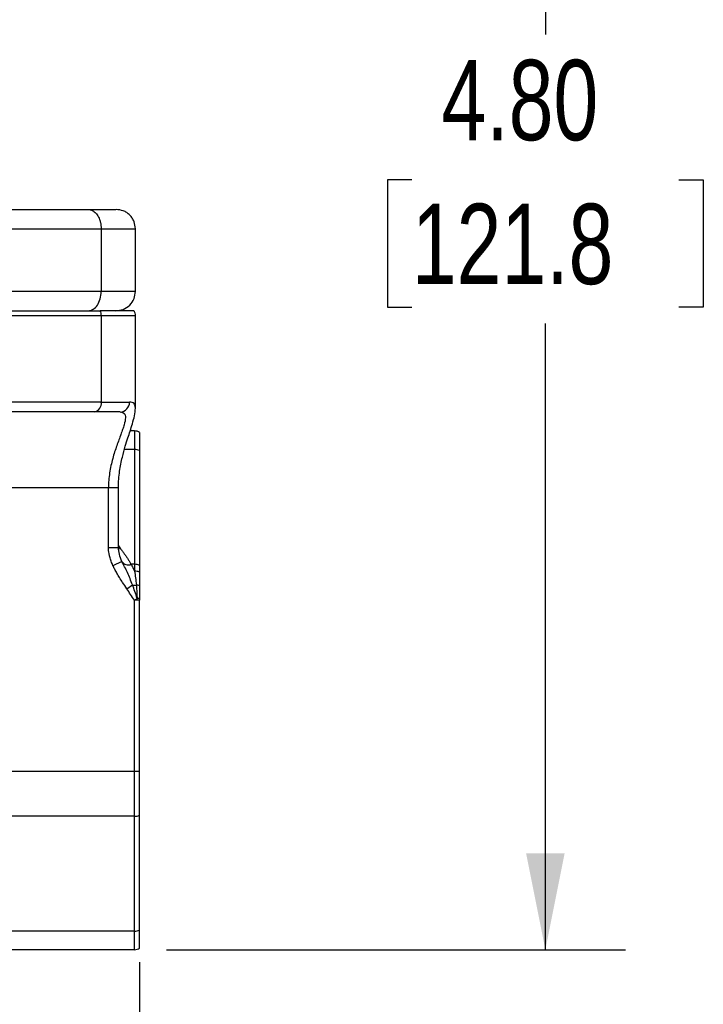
# Model space of a CAD drawing. Header units: inches. Extents: x 0 to 22, y 0 to 17.
# Tile 3 of 13: x 6.2 to 8.3, y 6.1 to 9.2. Entities that reach past the tile are written whole.
import ezdxf

# ---------------------------------------------------------------- set-up
doc = ezdxf.new("R2010")
doc.units = ezdxf.units.IN
doc.header["$LTSCALE"] = 2
doc.header["$MEASUREMENT"] = 0
doc.linetypes.add('SLD-Solid', pattern=[0])
doc.layers.add('DIMENSIONS', color=140, linetype='SLD-Solid', lineweight=25)
doc.styles.add('SLDTEXTSTYLE0', font='TXT', dxfattribs={"width": 0.75})
doc.dimstyles.new('SLDDIMSTYLE0', dxfattribs={"dimtxt": 0.25, "dimasz": 0.3, "dimexe": 0, "dimexo": 0.0625, "dimgap": 0.0625, "dimtad": 0, "dimtih": 1, "dimtoh": 1, "dimrnd": 1e-09, "dimzin": 4, "dimdsep": 46, "dimtxsty": 'SLDTEXTSTYLE0', "dimsah": 1, "dimcen": 0.09, "dimadec": 0, "dimazin": 1, "dimtfac": 1, "dimtofl": 0, "dimtmove": 0, "dimatfit": 3, "dimfxl": 0, "dimfrac": 2, "dimtolj": 1, "dimtzin": 12, "dimarcsym": 0})
doc.dimstyles.new('SLDDIMSTYLE2', dxfattribs={"dimtxt": 0.25, "dimasz": 0.3, "dimexe": 0, "dimexo": 0.0625, "dimgap": 0.0625, "dimtad": 0, "dimtih": 1, "dimtoh": 1, "dimrnd": 1e-09, "dimzin": 12, "dimdsep": 46, "dimtxsty": 'SLDTEXTSTYLE0', "dimsah": 1, "dimcen": 0.09, "dimadec": 0, "dimazin": 3, "dimtfac": 1, "dimtofl": 0, "dimtmove": 0, "dimatfit": 3, "dimfxl": 0, "dimfrac": 2, "dimtolj": 1, "dimtzin": 12, "dimarcsym": 0})

# ---------------------------------------------------------------- blocks, each defined once
blk = doc.blocks.new('_D')
at = {"layer": 'DIMENSIONS'}
for p, q in [((4.9659, 11.0656), (8.0642, 11.0656)), ((7.8142, 11.0656), (7.8142, 9.1177)), ((7.3985, 8.6662), (7.3224, 8.6662)), ((7.3224, 8.6662), (7.3224, 8.2693)), ((8.2298, 8.6662), (8.306, 8.6662)), ((8.306, 8.6662), (8.306, 8.2693)), ((7.3224, 8.2693), (7.3985, 8.2693)), ((8.306, 8.2693), (8.2298, 8.2693)), ((7.8142, 6.2706), (7.8142, 8.2185)), ((6.635, 6.2706), (8.0642, 6.2706))]:
    blk.add_line(p, q, dxfattribs=at)
for points in [[(7.8142, 11.0656), (7.7542, 10.7656), (7.8742, 10.7656)], [(7.8142, 6.2706), (7.8742, 6.5706), (7.7542, 6.5706)]]:
    blk.add_solid(points, dxfattribs=at)
at = {"layer": 'DIMENSIONS', "char_height": 0.25, "attachment_point": 1, "style": 'SLDTEXTSTYLE0'}
for s, insert in [('4.80', (7.4909, 9.0392)), ('121.8', (7.3985, 8.5916))]:
    blk.add_mtext(s, dxfattribs=dict(at, insert=insert))
blk = doc.blocks.new('_D_2')
at = {"layer": 'DIMENSIONS'}
for p, q in [((2.929, 6.2314), (2.929, 5.2331)), ((6.551, 6.2314), (6.551, 5.2331)), ((2.929, 5.4831), (4.1213, 5.4831)), ((4.4167, 5.4812), (4.3406, 5.4812)), ((4.3406, 5.4812), (4.3406, 5.0843)), ((5.0633, 5.4812), (5.1394, 5.4812)), ((5.1394, 5.4812), (5.1394, 5.0843)), ((6.551, 5.4831), (5.3587, 5.4831)), ((4.3406, 5.0843), (4.4167, 5.0843)), ((5.1394, 5.0843), (5.0633, 5.0843))]:
    blk.add_line(p, q, dxfattribs=at)
for points in [[(2.929, 5.4831), (3.229, 5.4231), (3.229, 5.5431)], [(6.551, 5.4831), (6.251, 5.5431), (6.251, 5.4231)]]:
    blk.add_solid(points, dxfattribs=at)
at = {"layer": 'DIMENSIONS', "char_height": 0.25, "attachment_point": 1, "style": 'SLDTEXTSTYLE0'}
for s, insert in [('3.62', (4.4167, 5.8542)), ('92.0', (4.4167, 5.4066))]:
    blk.add_mtext(s, dxfattribs=dict(at, insert=insert))

msp = doc.modelspace()

# ---------------------------------------------------------------- linework, layer by layer
for p, q in [((6.0123, 8.5736), (6.391, 8.5736)), ((6.0528, 8.5136), (6.4314, 8.5136)), ((6.4314, 8.5136), (6.4314, 8.3186)), ((6.5381, 8.3186), (6.5381, 8.5136)), ((6.4314, 8.3186), (6.0528, 8.3186)), ((6.0511, 8.2586), (6.4287, 8.2586)), ((6.4317, 8.2426), (6.0541, 8.2426)), ((6.5336, 8.2586), (6.4287, 8.2586)), ((6.4317, 8.2426), (6.4317, 7.9746)), ((6.5381, 8.2426), (6.4317, 8.2426)), ((6.5381, 7.9559), (6.5381, 8.2426)), ((6.4317, 7.9746), (6.0541, 7.9746)), ((6.4317, 7.9746), (6.5196, 7.9746)), ((6.4108, 7.9436), (6.0331, 7.9436)), ((6.4957, 7.9441), (6.5034, 7.9392)), ((6.535, 7.8846), (6.5216, 7.8846)), ((6.535, 7.8846), (6.535, 7.8269)), ((6.551, 7.8802), (6.551, 7.8238)), ((6.535, 7.8269), (6.5038, 7.8269)), ((6.535, 7.8269), (6.535, 7.4696)), ((6.551, 7.8238), (6.551, 7.4664)), ((6.4542, 7.7076), (5.739, 7.7076)), ((6.4542, 7.5221), (6.4542, 7.7076)), ((6.4852, 7.7076), (6.4542, 7.7076)), ((6.4852, 7.5221), (6.4852, 7.7076)), ((6.4542, 7.5221), (6.4852, 7.5221)), ((6.4852, 7.5275), (6.4916, 7.5183)), ((6.4916, 7.5183), (6.4858, 7.5165)), ((6.496, 7.4783), (6.4682, 7.4652)), ((6.4962, 7.4784), (6.4929, 7.487)), ((6.5016, 7.4676), (6.496, 7.4783)), ((6.535, 7.4696), (6.5242, 7.4696)), ((6.535, 7.4696), (6.535, 7.4484)), ((6.551, 7.4664), (6.551, 7.4458)), ((6.5111, 7.3936), (6.529, 7.4055)), ((6.535, 7.358), (6.5434, 7.3635)), ((6.551, 7.358), (6.535, 7.358)), ((6.535, 6.8249), (6.535, 7.358)), ((6.551, 6.8249), (6.551, 7.358)), ((6.535, 6.8249), (5.739, 6.8249)), ((6.551, 6.8249), (6.535, 6.8249)), ((6.535, 6.6856), (6.535, 6.8249)), ((6.551, 6.6888), (6.551, 6.8249)), ((6.535, 6.6856), (5.739, 6.6856)), ((6.535, 6.3283), (6.535, 6.6856)), ((6.551, 6.3314), (6.551, 6.6888)), ((6.535, 6.3283), (5.739, 6.3283)), ((6.535, 6.2706), (6.535, 6.3283)), ((6.551, 6.275), (6.551, 6.3314)), ((6.535, 6.2706), (5.739, 6.2706))]:
    msp.add_line(p, q)
for centre, radius, start, end in [((6.3889, 8.2429), 0.0428, 359.6603, 21.5893), ((6.5071, 8.2426), 0.031, 0, 31.073), ((6.4046, 7.9704), 0.0275, 283.1493, 8.83), ((6.4894, 7.9737), 0.0302, 271.7162, 1.6191), ((6.535, 7.8536), 0.031, 58.927, 90), ((6.5352, 7.7858), 0.0411, 67.4321, 90.3248), ((6.515, 7.4894), 0.0218, 210.3511, 294.7607), ((6.5352, 7.4285), 0.0411, 67.4321, 90.3248), ((6.5353, 7.4009), 0.0475, 70.7042, 90.3595), ((6.5371, 7.4658), 0.0608, 262.2936, 273.5719), ((6.5361, 7.3417), 0.0636, 76.4786, 85.6852), ((6.5352, 6.7267), 0.0411, 269.6752, 292.5679), ((6.5352, 6.3694), 0.0411, 269.6752, 292.5679), ((6.535, 6.3016), 0.031, 270, 301.073)]:
    msp.add_arc(centre, radius, start, end)
for points, knots in [([(6.391, 8.5736), (6.392, 8.5736), (6.3942, 8.5735), (6.3977, 8.5729), (6.4016, 8.5716), (6.4058, 8.5696), (6.4102, 8.5666), (6.4147, 8.5624), (6.4192, 8.557), (6.4233, 8.5502), (6.4268, 8.5422), (6.4294, 8.5332), (6.4311, 8.5236), (6.4313, 8.5169), (6.4314, 8.5136)], [0, 0, 0, 0, 0.048434, 0.103541, 0.16565, 0.234998, 0.311665, 0.395508, 0.486083, 0.582592, 0.683861, 0.788375, 0.894374, 1, 1, 1, 1]), ([(6.391, 8.5736), (6.4027, 8.5736), (6.4261, 8.5736), (6.4521, 8.5736), (6.4696, 8.5736), (6.4781, 8.5736), (6.4772, 8.5736), (6.4769, 8.5736)], [0, 0, 0, 0, 0.225651, 0.449788, 0.673959, 0.899351, 1, 1, 1, 1]), ([(6.5381, 8.5136), (6.5373, 8.5211), (6.536, 8.5328), (6.5286, 8.5467), (6.5208, 8.5563), (6.5112, 8.5641), (6.4972, 8.5716), (6.4856, 8.5728), (6.4781, 8.5736)], [0, 0, 0, 0, 0.239456, 0.36836, 0.499999, 0.631638, 0.760542, 1, 1, 1, 1]), ([(6.4314, 8.5136), (6.4411, 8.5136), (6.4605, 8.5136), (6.4849, 8.5136), (6.5087, 8.5136), (6.5277, 8.5136), (6.538, 8.5136), (6.537, 8.5136), (6.5367, 8.5136)], [0, 0, 0, 0, 0.149784, 0.299387, 0.450239, 0.674793, 0.900567, 1, 1, 1, 1]), ([(6.391, 8.2586), (6.3963, 8.2586), (6.4016, 8.2602), (6.4113, 8.2662), (6.4158, 8.2706), (6.4233, 8.2817), (6.4263, 8.2884), (6.4304, 8.3029), (6.4314, 8.3107), (6.4314, 8.3186)], [0, 0, 0, 0, 0.25, 0.25, 0.5, 0.5, 0.75, 0.75, 1, 1, 1, 1]), ([(6.5367, 8.3186), (6.537, 8.3186), (6.538, 8.3186), (6.5277, 8.3186), (6.5098, 8.3186), (6.4901, 8.3186), (6.4728, 8.3186), (6.4534, 8.3186), (6.4387, 8.3186), (6.4314, 8.3186)], [0, 0, 0, 0, 0.099125, 0.324944, 0.549543, 0.662904, 0.775347, 0.887602, 1, 1, 1, 1]), ([(6.4771, 8.2586), (6.4848, 8.2594), (6.5007, 8.2612), (6.5214, 8.2751), (6.5355, 8.2955), (6.5372, 8.3111), (6.5381, 8.3186)], [0, 0, 0, 0, 0.23924, 0.498069, 0.75788, 1, 1, 1, 1]), ([(6.5381, 7.9559), (6.5374, 7.9614), (6.536, 7.9724), (6.5251, 7.9739), (6.5196, 7.9746)], [0, 0, 0, 0, 0.493482, 1, 1, 1, 1]), ([(6.4903, 7.9436), (6.4891, 7.9436), (6.4868, 7.9436), (6.4828, 7.9436), (6.4785, 7.9436), (6.4739, 7.9436), (6.4689, 7.9436), (6.4637, 7.9436), (6.4567, 7.9436), (6.4477, 7.9436), (6.4363, 7.9436), (6.4241, 7.9436), (6.4152, 7.9436), (6.4108, 7.9436)], [0, 0, 0, 0, 0.071599, 0.142996, 0.214277, 0.285532, 0.356849, 0.428317, 0.500024, 0.625174, 0.749902, 0.874685, 1, 1, 1, 1]), ([(6.4903, 7.9436), (6.4963, 7.9436), (6.5006, 7.9421), (6.5047, 7.9377), (6.5057, 7.9358), (6.5069, 7.9313), (6.5072, 7.9286), (6.5068, 7.9196), (6.5052, 7.9122), (6.5014, 7.8991), (6.4999, 7.8944), (6.4965, 7.8846), (6.4947, 7.8794), (6.4888, 7.8633), (6.4844, 7.8514), (6.4755, 7.826), (6.4711, 7.8126), (6.4634, 7.7844), (6.4601, 7.7694), (6.4555, 7.739), (6.4542, 7.7235), (6.4542, 7.7076)], [0, 0, 0, 0, 0.125, 0.125, 0.1875, 0.1875, 0.25, 0.25, 0.375, 0.375, 0.4375, 0.4375, 0.5, 0.5, 0.625, 0.625, 0.75, 0.75, 0.875, 0.875, 1, 1, 1, 1]), ([(6.4852, 7.7076), (6.4854, 7.7166), (6.4858, 7.7341), (6.4895, 7.7665), (6.4965, 7.8015), (6.506, 7.8358), (6.5144, 7.8624), (6.5219, 7.8854), (6.5293, 7.9088), (6.5362, 7.9339), (6.5374, 7.9479), (6.5381, 7.9555)], [0, 0, 0, 0, 0.084835, 0.164111, 0.309363, 0.434101, 0.537816, 0.626, 0.729577, 0.854241, 1, 1, 1, 1]), ([(6.4682, 7.4652), (6.4672, 7.4675), (6.4651, 7.4721), (6.4624, 7.479), (6.4601, 7.486), (6.4578, 7.494), (6.4559, 7.5029), (6.4545, 7.5126), (6.4543, 7.519), (6.4542, 7.5221)], [0, 0, 0, 0, 0.127583, 0.253481, 0.377965, 0.501313, 0.675763, 0.841602, 1, 1, 1, 1]), ([(6.496, 7.4783), (6.493, 7.4856), (6.4872, 7.4997), (6.4858, 7.5149), (6.4852, 7.5221)], [0, 0, 0, 0, 0.525251, 1, 1, 1, 1]), ([(6.4916, 7.5183), (6.4937, 7.5157), (6.4977, 7.5106), (6.5034, 7.5027), (6.509, 7.4946), (6.5143, 7.4864), (6.5194, 7.4781), (6.5226, 7.4724), (6.5242, 7.4696)], [0, 0, 0, 0, 0.163708, 0.328482, 0.494411, 0.661583, 0.830085, 1, 1, 1, 1]), ([(6.529, 7.4055), (6.5239, 7.4188), (6.5186, 7.4316), (6.5074, 7.456), (6.5017, 7.4675), (6.4962, 7.4784)], [0, 0, 0, 0, 0.5, 0.5, 1, 1, 1, 1]), ([(6.5111, 7.3936), (6.5068, 7.4), (6.4991, 7.4116), (6.4889, 7.4276), (6.4807, 7.4414), (6.4739, 7.4536), (6.47, 7.4615), (6.4682, 7.4652)], [0, 0, 0, 0, 0.276759, 0.499897, 0.683606, 0.850231, 1, 1, 1, 1]), ([(6.5242, 7.4696), (6.5252, 7.468), (6.5272, 7.4647), (6.53, 7.4596), (6.5326, 7.4542), (6.5342, 7.4504), (6.535, 7.4484)], [0, 0, 0, 0, 0.2467521, 0.4955418, 0.7465619, 1, 1, 1, 1]), ([(6.535, 7.358), (6.531, 7.3639), (6.5231, 7.3758), (6.5151, 7.3876), (6.5111, 7.3936)], [0, 0, 0, 0, 0.499999, 1, 1, 1, 1]), ([(6.551, 7.3629), (6.5499, 7.363), (6.5474, 7.3633), (6.5448, 7.3634), (6.5434, 7.3635)], [0, 0, 0, 0, 0.470176, 1, 1, 1, 1])]:
    msp.add_open_spline(points, degree=3, knots=knots)
for points in [[(6.535, 7.4484), (6.5375, 7.4354), (6.5395, 7.421), (6.5409, 7.4051)], [(6.551, 7.4458), (6.551, 7.4326), (6.551, 7.4185), (6.551, 7.4035)], [(6.5434, 7.3635), (6.5389, 7.3779), (6.5341, 7.3919), (6.529, 7.4055)], [(6.5409, 7.4051), (6.5421, 7.3918), (6.5429, 7.3779), (6.5434, 7.3635)], [(6.551, 7.4035), (6.551, 7.3905), (6.551, 7.3769), (6.551, 7.3629)], [(6.551, 7.3629), (6.551, 7.3613), (6.551, 7.3597), (6.551, 7.358)]]:
    msp.add_open_spline(points, degree=3)

# ---------------------------------------------------------------- dimensions: what is measured, and where the dimension line sits
at = {"layer": 'DIMENSIONS'}
dim = msp.add_linear_dim(base=(7.8141635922, 11.0656008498), p1=(6.5350090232, 6.2706008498), p2=(4.865867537, 11.0656008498), angle=90, dimstyle='SLDDIMSTYLE0', dxfattribs=at)
dim.commit()
dim.dimension.update_dxf_attribs({"geometry": '_D', "text_midpoint": (7.8141635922, 8.6681008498), "dimtype": 160})
dim = msp.add_linear_dim(base=(2.929, 5.4831), p1=(6.551, 6.3314), p2=(2.929, 6.3314), dimstyle='SLDDIMSTYLE2', dxfattribs=at)
dim.commit()
dim.dimension.update_dxf_attribs({"geometry": '_D_2', "text_midpoint": (4.74, 5.4831), "dimtype": 160})

doc.saveas('drawing.dxf')
